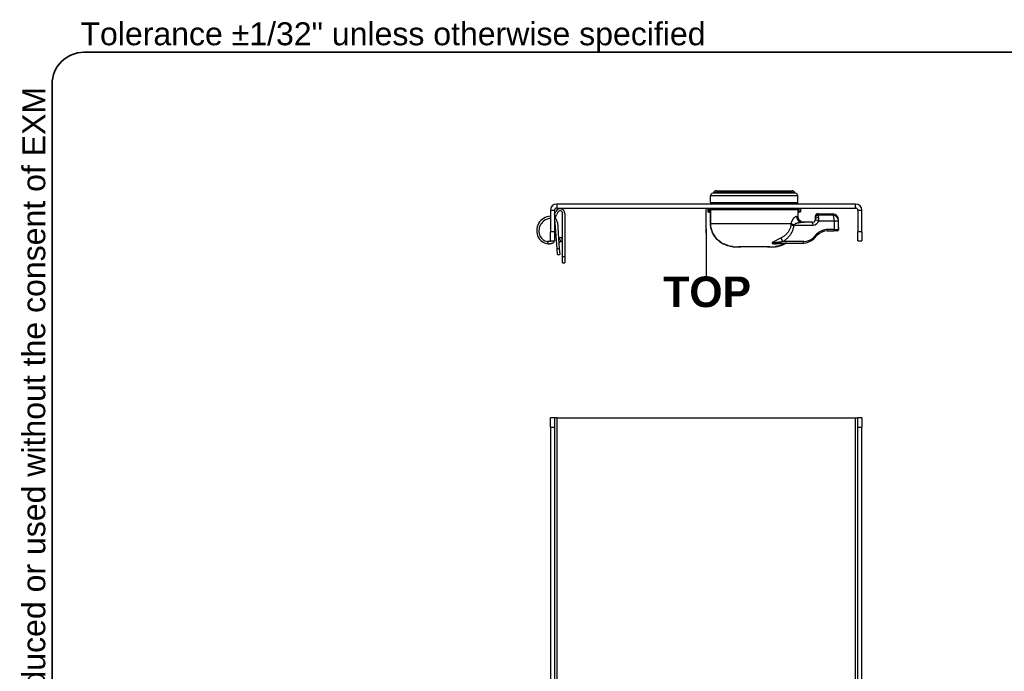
# Model space of a CAD drawing. Header units: inches. Extents: x 0.1 to 81.1, y -11 to 52.7.
# Tile 13 of 31: x 1.3 to 20.1, y 40.2 to 52.7. Entities that reach past the tile are written whole.
import ezdxf

# ---------------------------------------------------------------- set-up
doc = ezdxf.new("R2010")
doc.units = ezdxf.units.IN
doc.header["$LTSCALE"] = 4.869794
doc.header["$MEASUREMENT"] = 0
doc.layers.get('0').update_dxf_attribs({"lineweight": 25})
for name, color, linetype, lineweight in [('Sketch Geometry(ANSI)', 7, 'Continuous', 25), ('Symbols(ANSI)', 7, 'Continuous', 25), ('Visible Edges(ANSI)', 7, 'Continuous', 25), ('Visible Tangent Edges(ANSI)', 7, 'Continuous', 25)]:
    doc.layers.add(name, color=color, linetype=linetype, lineweight=lineweight)
doc.styles.add('Current-ANSI', font='arial.ttf')
doc.styles.add('Dimension-ANSI', font='arialbd.ttf')

# ---------------------------------------------------------------- blocks, each defined once
blk = doc.blocks.new('Datum Identifier21')
at = {"layer": 'Symbols(ANSI)', "color": 7, "linetype": 'Continuous', "lineweight": 25}
for p, q in [((2.9663, 9.9813), (2.9663, 10.0797)), ((2.9663, 9.9813), (2.9663, 9.9975)), ((2.9663, 9.9975), (2.9663, 9.8134))]:
    blk.add_line(p, q, dxfattribs=at)
at = {"layer": 'Symbols(ANSI)', "color": 7, "insert": (2.7978, 9.6894), "char_height": 0.12, "attachment_point": 7, "style": 'Dimension-ANSI'}
blk.add_mtext('TOP', dxfattribs=at)
blk = doc.blocks.new('Borders 8_EXM - B (Inch)')
at = {"layer": 'Sketch Geometry(ANSI)', "linetype": 'Continuous', "lineweight": 35}
for p, q in [((16.3979, 10.6915), (0.5229, 10.6915)), ((0.3979, 10.5665), (0.3979, 0.2545))]:
    blk.add_line(p, q, dxfattribs=at)
blk.add_arc((0.5229, 10.5665), 0.125, 90, 180, dxfattribs=at)
at = {"layer": 'Symbols(ANSI)', "color": 7, "insert": (0.5091, 10.6919), "char_height": 0.09, "attachment_point": 7, "style": 'Current-ANSI'}
blk.add_mtext('Tolerance ±1/32" unless otherwise specified', dxfattribs=at)
at = {"layer": 'Symbols(ANSI)', "color": 7, "insert": (0.3979, 5.4193), "char_height": 0.09, "attachment_point": 7, "rotation": 90, "style": 'Current-ANSI'}
blk.add_mtext('This drawing is confidential and must not be reproduced or used without the consent of EXM', dxfattribs=at)
at = {"layer": 'Symbols(ANSI)', "color": 7, "style": 'Current-ANSI'}
blk.add_attdef('FILENAME_AND_PATH_001', (6.1601, 10.7181), '', height=0.09, dxfattribs=at)

msp = doc.modelspace()

# ---------------------------------------------------------------- linework, layer by layer
at = {"layer": 'Visible Edges(ANSI)'}
for p, q in [((14.6393, 49.4195), (16.0868, 49.4195)), ((17.303, 49.1638), (11.5876, 49.1638)), ((14.5292, 49.1916), (14.5292, 49.3194)), ((16.1968, 49.1916), (16.1968, 49.3194)), ((11.4661, 49.0423), (11.4661, 48.6343)), ((11.5438, 49.0423), (11.5438, 48.6343)), ((11.5472, 48.9722), (11.5712, 49.0236)), ((11.609, 49.006), (11.585, 48.9545)), ((11.5876, 49.0861), (17.303, 49.0861)), ((11.6991, 48.1522), (11.6991, 48.9861)), ((11.7408, 48.9861), (11.7408, 48.1522)), ((14.4736, 49.0861), (14.4736, 49.0225)), ((14.5155, 49.0072), (14.4868, 49.0087)), ((14.5155, 49.0072), (14.5284, 49.0065)), ((14.5284, 49.0539), (14.5284, 48.7898)), ((14.5423, 49.0678), (16.1885, 49.0678)), ((15.905, 49.0804), (14.821, 49.0804)), ((15.2518, 49.0678), (15.2518, 49.0804)), ((15.4742, 49.0804), (15.4742, 49.0678)), ((16.2032, 48.9266), (16.2032, 49.0539)), ((16.2032, 49.0068), (16.2105, 49.0072)), ((16.2392, 49.0087), (16.2105, 49.0072)), ((16.2524, 49.0225), (16.2524, 49.0861)), ((16.5873, 48.9807), (16.8667, 48.9737)), ((17.3468, 49.0423), (17.3468, 48.6343)), ((17.4244, 48.6343), (17.4244, 49.0423)), ((11.5942, 48.3076), (11.5594, 48.805)), ((11.6009, 48.8097), (11.6358, 48.3105)), ((16.4748, 48.8154), (16.2769, 48.8154)), ((16.5304, 48.9252), (16.5304, 48.8951)), ((16.5304, 48.8951), (16.5304, 48.871)), ((16.9751, 48.842), (16.9751, 48.8626)), ((16.9751, 48.7131), (16.9751, 48.842)), ((11.4661, 48.4578), (11.4661, 48.6343)), ((11.5438, 48.6343), (11.5438, 48.4578)), ((16.7642, 48.6486), (16.8855, 48.6486)), ((16.947, 48.6486), (16.8855, 48.6486)), ((17.3468, 48.4578), (17.3468, 48.6343)), ((17.4244, 48.6343), (17.4244, 48.4578)), ((11.4661, 48.4578), (11.5438, 48.4578)), ((11.5351, 48.4302), (11.5222, 48.4578)), ((11.5351, 48.4302), (11.5261, 48.426)), ((11.6235, 48.4856), (11.6346, 48.501)), ((11.6296, 48.5069), (11.6616, 48.5337)), ((11.6887, 48.4365), (11.6296, 48.5069)), ((11.6623, 48.468), (11.6375, 48.434)), ((11.6536, 48.5271), (11.6578, 48.5329)), ((11.6578, 48.5329), (11.6593, 48.5318)), ((11.6616, 48.5337), (11.6991, 48.489)), ((11.6691, 48.5247), (11.6916, 48.5084)), ((11.6916, 48.5084), (11.6875, 48.5028)), ((15.8187, 48.4188), (16.3041, 48.4188)), ((16.5006, 48.5002), (16.5676, 48.5672)), ((17.3468, 48.4578), (17.4244, 48.4578)), ((11.6019, 48.1967), (11.5942, 48.3076)), ((11.6358, 48.3105), (11.6435, 48.1996)), ((14.9585, 48.3476), (14.9585, 48.3476)), ((14.9633, 48.3451), (15.0629, 48.3451)), ((15.0629, 48.3451), (15.0906, 48.3451)), ((15.0905, 48.3452), (15.0905, 48.3452)), ((15.0906, 48.3451), (15.1069, 48.3451)), ((15.0989, 48.3451), (15.0989, 48.3451)), ((15.6192, 48.3451), (15.1069, 48.3451)), ((15.6192, 48.3451), (15.6354, 48.3451)), ((15.6272, 48.3451), (15.6272, 48.3451)), ((15.6354, 48.3451), (15.6632, 48.3451)), ((15.6356, 48.3452), (15.6356, 48.3452)), ((15.6632, 48.3451), (15.7619, 48.3451)), ((11.6019, 48.1967), (11.6435, 48.1996)), ((11.6991, 48.0411), (11.6991, 48.1522)), ((11.6991, 48.0411), (11.7408, 48.0411)), ((11.7408, 48.1522), (11.7408, 48.0411)), ((11.4661, 44.8983), (11.4661, 45.0748)), ((11.5438, 45.0748), (11.4661, 45.0748)), ((11.5876, 45.0748), (11.5438, 45.0748)), ((11.5438, 45.0748), (11.5438, 44.8983)), ((11.5876, 45.0748), (17.303, 45.0748)), ((17.303, 45.0748), (17.3468, 45.0748)), ((17.3468, 44.8983), (17.3468, 45.0748)), ((17.4244, 45.0748), (17.3468, 45.0748)), ((17.4244, 45.0748), (17.4244, 44.8983)), ((11.4661, 44.8983), (11.4661, 39.7619)), ((11.5438, 44.8983), (11.5438, 11.3653)), ((17.3468, 11.3653), (17.3468, 44.8983)), ((17.4244, 11.3653), (17.4244, 44.8983))]:
    msp.add_line(p, q, dxfattribs=at)
at = {"layer": 'Visible Edges(ANSI)', "flags": 128}
for points in [[(14.5423, 49.0678), (14.5374, 49.0669), (14.5329, 49.0641), (14.5296, 49.0596), (14.5284, 49.0539)], [(14.6184, 49.0861), (14.6227, 49.0787), (14.6292, 49.0728), (14.6373, 49.069), (14.6463, 49.0678)], [(16.0798, 49.0678), (16.0887, 49.069), (16.0968, 49.0728), (16.1033, 49.0787), (16.1076, 49.0861)], [(16.2032, 49.0539), (16.2031, 49.0548), (16.203, 49.0557), (16.2029, 49.0566), (16.2026, 49.0576), (16.2023, 49.0585), (16.202, 49.0593), (16.2016, 49.0601), (16.2011, 49.0609), (16.2006, 49.0617), (16.2, 49.0625), (16.1994, 49.0632), (16.1987, 49.0638), (16.198, 49.0644), (16.1973, 49.065), (16.1965, 49.0655), (16.1956, 49.066), (16.1948, 49.0664), (16.194, 49.0667), (16.1931, 49.067), (16.1922, 49.0673), (16.1912, 49.0675), (16.1903, 49.0676), (16.1894, 49.0677), (16.1885, 49.0678)], [(14.5284, 48.7898), (14.5303, 48.7501), (14.5359, 48.7106), (14.5453, 48.6719), (14.5583, 48.6343), (14.5748, 48.598), (14.5947, 48.5633), (14.6178, 48.5305), (14.6436, 48.5001), (14.672, 48.4723), (14.7028, 48.447), (14.7358, 48.4244), (14.7703, 48.4048), (14.8063, 48.3881), (14.8435, 48.3743), (14.8816, 48.3633), (14.9202, 48.355)], [(16.2637, 48.8293), (16.2592, 48.8318), (16.2548, 48.8345), (16.2506, 48.8373), (16.2465, 48.8404), (16.2425, 48.8435), (16.2389, 48.8468), (16.2354, 48.8501), (16.2321, 48.8536), (16.2288, 48.8574), (16.2256, 48.8614), (16.2226, 48.8655), (16.2198, 48.8698), (16.2171, 48.8742), (16.2147, 48.8786), (16.2126, 48.883), (16.2107, 48.8873), (16.2091, 48.892), (16.2076, 48.8968), (16.2063, 48.9017), (16.2052, 48.9067), (16.2043, 48.9118), (16.2037, 48.9168), (16.2033, 48.9218), (16.2032, 48.9266)], [(16.2637, 48.8293), (16.2658, 48.8282), (16.268, 48.8271), (16.2703, 48.8261), (16.2725, 48.8252), (16.2748, 48.8243), (16.277, 48.8234), (16.2793, 48.8226), (16.2816, 48.8219), (16.284, 48.8211), (16.2864, 48.8204), (16.2889, 48.8198), (16.2914, 48.8192), (16.2939, 48.8186), (16.2965, 48.8181), (16.2992, 48.8176), (16.3018, 48.8171), (16.3045, 48.8167), (16.3072, 48.8164), (16.31, 48.8161), (16.3128, 48.8158), (16.3156, 48.8156), (16.3185, 48.8155), (16.3213, 48.8154), (16.3242, 48.8154)], [(16.5304, 48.871), (16.5304, 48.8704), (16.5303, 48.8698), (16.5303, 48.8692), (16.5303, 48.8687), (16.5303, 48.8681), (16.5302, 48.8674), (16.5302, 48.8668), (16.5302, 48.8662), (16.5301, 48.8656), (16.53, 48.865), (16.53, 48.8643), (16.5299, 48.8637), (16.5298, 48.8631), (16.5297, 48.8624), (16.5296, 48.8618), (16.5295, 48.8611), (16.5294, 48.8605), (16.5292, 48.8598), (16.5291, 48.8592), (16.5289, 48.8585), (16.5288, 48.8578), (16.5286, 48.8572), (16.5284, 48.8565), (16.5283, 48.8559)], [(16.9748, 48.6764), (16.9749, 48.6948), (16.9751, 48.7131)], [(11.4941, 48.4578), (11.4915, 48.4569), (11.4887, 48.4559), (11.4857, 48.455), (11.4826, 48.454), (11.4794, 48.4531), (11.476, 48.4522), (11.4725, 48.4514), (11.4689, 48.4506), (11.4652, 48.4499), (11.4615, 48.4493), (11.4577, 48.4487), (11.4539, 48.4482), (11.4501, 48.4477), (11.4462, 48.4474), (11.4422, 48.4471), (11.4381, 48.447), (11.434, 48.4469), (11.4297, 48.4469), (11.4254, 48.447), (11.4211, 48.4472), (11.4167, 48.4475), (11.4123, 48.4479), (11.408, 48.4485), (11.4036, 48.4491)], [(11.424, 48.4053), (11.4293, 48.4052), (11.4347, 48.4052), (11.4401, 48.4053), (11.4455, 48.4056), (11.4509, 48.406), (11.4562, 48.4065), (11.4615, 48.4071), (11.4667, 48.4079), (11.4718, 48.4087), (11.4768, 48.4097), (11.4815, 48.4107), (11.4862, 48.4118), (11.4906, 48.413), (11.4948, 48.4142), (11.4989, 48.4154), (11.5027, 48.4166), (11.5063, 48.4179), (11.5096, 48.4191), (11.5129, 48.4203), (11.5159, 48.4215), (11.5188, 48.4227), (11.5215, 48.4239), (11.5239, 48.425), (11.5261, 48.426)], [(15.806, 48.3552), (15.8514, 48.3652), (15.896, 48.3791), (15.9393, 48.3969), (15.9602, 48.4074), (15.9805, 48.4188)], [(15.9635, 48.4148), (15.9723, 48.4178), (15.9816, 48.4188)], [(14.9585, 48.3476), (14.9572, 48.3479), (14.9543, 48.3485), (14.9503, 48.3493), (14.9453, 48.3503), (14.9397, 48.3514), (14.9335, 48.3526), (14.9269, 48.3538), (14.9202, 48.355)], [(15.0644, 48.3453), (15.0669, 48.3454), (15.0729, 48.3454), (15.081, 48.3454), (15.0905, 48.3452)], [(15.0989, 48.3451), (15.0985, 48.3452), (15.0982, 48.3452), (15.0978, 48.3452), (15.0975, 48.3452), (15.0971, 48.3452), (15.0968, 48.3452), (15.0964, 48.3452), (15.0961, 48.3452), (15.0957, 48.3452), (15.0954, 48.3452), (15.095, 48.3452), (15.0947, 48.3452), (15.0943, 48.3452), (15.094, 48.3452), (15.0936, 48.3452), (15.0933, 48.3452), (15.0929, 48.3452), (15.0926, 48.3452), (15.0922, 48.3452), (15.0919, 48.3452), (15.0915, 48.3452), (15.0912, 48.3452), (15.0908, 48.3452), (15.0905, 48.3452)], [(15.6356, 48.3452), (15.6352, 48.3452), (15.6349, 48.3452), (15.6345, 48.3452), (15.6342, 48.3452), (15.6338, 48.3452), (15.6335, 48.3452), (15.6331, 48.3452), (15.6328, 48.3452), (15.6324, 48.3452), (15.6321, 48.3452), (15.6317, 48.3452), (15.6314, 48.3452), (15.631, 48.3452), (15.6307, 48.3452), (15.6303, 48.3452), (15.63, 48.3452), (15.6296, 48.3452), (15.6293, 48.3452), (15.6289, 48.3452), (15.6286, 48.3452), (15.6282, 48.3452), (15.6279, 48.3452), (15.6275, 48.3452), (15.6272, 48.3451)], [(15.6356, 48.3452), (15.645, 48.3454), (15.6532, 48.3454), (15.6591, 48.3454), (15.6617, 48.3453)], [(15.806, 48.3552), (15.7991, 48.3539), (15.7925, 48.3527), (15.7861, 48.3515), (15.7804, 48.3503), (15.7753, 48.3494), (15.7712, 48.3485), (15.7682, 48.3479), (15.767, 48.3476)], [(15.7709, 48.3484), (15.7774, 48.3498), (15.7859, 48.3514), (15.7956, 48.3533), (15.806, 48.3552)]]:
    msp.add_lwpolyline(points, dxfattribs=at)
at = {"layer": 'Visible Edges(ANSI)'}
for centre, radius, start, end in [((14.5848, 49.3194), 0.0556, 104.29354, 180), ((14.5642, 49.4002), 0.0278, 284.29354, 334.1695), ((14.6393, 49.3639), 0.0556, 90, 154.1695), ((16.0868, 49.3639), 0.0556, 25.8305, 90), ((16.1618, 49.4002), 0.0278, 205.8305, 255.70646), ((16.1412, 49.3194), 0.0556, 0, 75.70646), ((11.5876, 49.0423), 0.1214, 90, 180), ((14.557, 49.1916), 0.0278, 180, 270), ((16.169, 49.1916), 0.0278, 270, 0), ((17.303, 49.0423), 0.1214, 0, 90), ((11.5876, 49.0423), 0.0438, 90, 180), ((11.4818, 49.0027), 0.0722, 329.15566, 335), ((11.6518, 48.9861), 0.0889, 0, 155), ((11.6518, 48.9861), 0.0472, 0, 155), ((14.4875, 49.0225), 0.0139, 180, 267), ((14.821, 49.0943), 0.0139, 216.01521, 270), ((15.1268, 49.0665), 0.0139, 5.23265, 90), ((15.5993, 49.0665), 0.0139, 90, 174.76735), ((15.905, 49.0943), 0.0139, 270, 323.98479), ((16.2385, 49.0225), 0.0139, 273, 0), ((16.5859, 48.9252), 0.0556, 88.5679, 180), ((16.8639, 48.8626), 0.1112, 0, 88.5679), ((17.303, 49.0423), 0.0438, 0, 90), ((11.4818, 48.6525), 0.2779, 93.23038, 206.75501), ((11.4818, 48.6525), 0.2362, 93.80122, 206.75501), ((11.47, 48.7987), 0.0896, 92.49676, 94.59877), ((11.4818, 49.0027), 0.1139, 302.9766, 335), ((11.47, 48.7987), 0.0896, 4, 34.57379), ((11.4717, 48.8006), 0.1295, 4, 55.73483), ((16.4748, 48.871), 0.0556, 270, 344.25476), ((16.7642, 48.3707), 0.2779, 90, 135), ((16.947, 48.6764), 0.0278, 270, 0), ((11.4322, 48.6275), 0.2223, 206.75501, 267.90981), ((11.4322, 48.6275), 0.1807, 206.75501, 260.91078), ((11.6735, 48.4079), 0.0445, 144, 184), ((11.6546, 48.4079), 0.0445, 0, 40), ((16.3041, 48.6967), 0.2779, 270, 315), ((14.9633, 48.3582), 0.0131, 228.06511, 270), ((15.0629, 48.359), 0.0139, 270, 279.28386), ((15.6632, 48.359), 0.0139, 260.7158, 270), ((15.7619, 48.359), 0.0139, 270, 310.49792)]:
    msp.add_arc(centre, radius, start, end, dxfattribs=at)
msp.add_ellipse((15.6272, 48.348), major_axis=(-0.0571, -0.0004), ratio=0.0494495, start_param=1.4297898, end_param=1.5705323, dxfattribs=at)
at = {"layer": 'Visible Tangent Edges(ANSI)'}
for p, q in [((16.155, 49.3733), (14.5711, 49.3733)), ((14.5892, 49.3881), (16.1368, 49.3881)), ((11.5876, 49.1638), (11.5876, 49.0861)), ((16.1968, 49.3194), (14.5292, 49.3194)), ((14.5292, 49.1916), (16.1968, 49.1916)), ((17.303, 49.0861), (17.303, 49.1638)), ((11.5438, 49.0423), (11.4661, 49.0423)), ((14.4736, 49.0225), (14.5028, 49.021)), ((14.5028, 49.0861), (14.5028, 49.021)), ((14.5028, 49.021), (14.5162, 49.021)), ((14.5155, 49.0072), (14.5162, 49.021)), ((14.5162, 49.021), (14.5162, 49.0861)), ((14.5284, 49.0204), (14.5162, 49.021)), ((14.5284, 49.0539), (14.5292, 49.0539)), ((14.5292, 48.7898), (14.5292, 49.0539)), ((16.2032, 49.0539), (14.5292, 49.0539)), ((15.1546, 49.0678), (15.1546, 49.0804)), ((15.238, 49.0804), (15.238, 49.0678)), ((15.2657, 49.0678), (15.2657, 49.0804)), ((15.4603, 49.0804), (15.4603, 49.0678)), ((15.4881, 49.0678), (15.4881, 49.0804)), ((15.5715, 49.0804), (15.5715, 49.0678)), ((16.2098, 49.021), (16.2032, 49.0207)), ((16.2098, 49.0861), (16.2098, 49.021)), ((16.2098, 49.021), (16.2105, 49.0072)), ((16.2098, 49.021), (16.2233, 49.021)), ((16.2233, 49.021), (16.2233, 49.0861)), ((16.2233, 49.021), (16.2524, 49.0225)), ((16.5889, 48.9493), (16.5873, 48.9807)), ((16.8667, 48.9737), (16.8697, 48.9505)), ((17.4244, 49.0423), (17.3468, 49.0423)), ((14.5284, 48.7898), (14.5292, 48.7898)), ((14.5292, 48.7898), (16.0683, 48.7898)), ((16.1753, 48.9266), (16.2032, 48.9266)), ((16.8927, 48.842), (16.9751, 48.842)), ((16.8927, 48.842), (16.8927, 48.6764)), ((11.5438, 48.6343), (11.4661, 48.6343)), ((16.1237, 48.7598), (16.4892, 48.7598)), ((16.5552, 48.5869), (16.4881, 48.5198)), ((16.8927, 48.6764), (16.7714, 48.6764)), ((16.8927, 48.6764), (16.9747, 48.6764)), ((16.9748, 48.6764), (16.9747, 48.6764)), ((17.4244, 48.6343), (17.3468, 48.6343)), ((11.4036, 48.4491), (11.424, 48.4053)), ((15.9456, 48.404), (15.7838, 48.404)), ((16.3112, 48.4466), (15.9055, 48.4466)), ((11.6358, 48.3105), (11.5942, 48.3076)), ((14.9202, 48.355), (14.9202, 48.3551)), ((15.0906, 48.3451), (15.0906, 48.3452)), ((15.6354, 48.3451), (15.6354, 48.3452)), ((15.806, 48.3553), (15.806, 48.3552)), ((11.7408, 48.1522), (11.6991, 48.1522)), ((11.5876, 45.0748), (11.5876, 39.769)), ((17.303, 11.1888), (17.303, 45.0748)), ((11.4661, 44.8983), (11.5438, 44.8983)), ((17.3468, 44.8983), (17.4244, 44.8983))]:
    msp.add_line(p, q, dxfattribs=at)
at = {"layer": 'Visible Tangent Edges(ANSI)', "flags": 128}
for points in [[(14.5292, 49.0539), (14.5292, 49.0548), (14.5293, 49.0557), (14.5295, 49.0567), (14.5297, 49.0576), (14.5299, 49.0585), (14.5303, 49.0593), (14.5306, 49.0602), (14.5311, 49.061), (14.5315, 49.0618), (14.532, 49.0625), (14.5326, 49.0632), (14.5332, 49.0638), (14.5338, 49.0645), (14.5345, 49.065), (14.5352, 49.0655), (14.5359, 49.066), (14.5367, 49.0664), (14.5375, 49.0668), (14.5382, 49.0671), (14.539, 49.0673), (14.5399, 49.0675), (14.5407, 49.0676), (14.5415, 49.0677), (14.5423, 49.0678)], [(14.6039, 49.0861), (14.6041, 49.0853), (14.6043, 49.0844), (14.6046, 49.0836), (14.6049, 49.0828), (14.6051, 49.0819), (14.6055, 49.0811), (14.6058, 49.0803), (14.6061, 49.0795), (14.6065, 49.0787), (14.6069, 49.0779), (14.6072, 49.0771), (14.6077, 49.0763), (14.6081, 49.0755), (14.6085, 49.0748), (14.609, 49.074), (14.6095, 49.0733), (14.61, 49.0725), (14.6105, 49.0718), (14.611, 49.0711), (14.6115, 49.0704), (14.6121, 49.0697), (14.6126, 49.0691), (14.6132, 49.0684), (14.6138, 49.0678)], [(16.1122, 49.0678), (16.1128, 49.0684), (16.1134, 49.0691), (16.114, 49.0697), (16.1145, 49.0704), (16.1151, 49.0711), (16.1156, 49.0718), (16.1161, 49.0725), (16.1166, 49.0733), (16.1171, 49.074), (16.1175, 49.0748), (16.118, 49.0755), (16.1184, 49.0763), (16.1188, 49.0771), (16.1192, 49.0779), (16.1196, 49.0787), (16.1199, 49.0795), (16.1203, 49.0803), (16.1206, 49.0811), (16.1209, 49.0819), (16.1212, 49.0828), (16.1215, 49.0836), (16.1217, 49.0844), (16.1219, 49.0853), (16.1222, 49.0861)], [(14.9202, 48.3551), (14.8944, 48.3603), (14.8688, 48.3668), (14.8435, 48.3745), (14.8187, 48.3834), (14.7943, 48.3936), (14.7705, 48.4051), (14.7473, 48.4179), (14.7248, 48.432), (14.7032, 48.4474), (14.6824, 48.464), (14.6627, 48.4818), (14.644, 48.5007), (14.6265, 48.5207), (14.6103, 48.5417), (14.5953, 48.5637), (14.5817, 48.5866), (14.5696, 48.6103), (14.5591, 48.6347), (14.5501, 48.6596), (14.5426, 48.6851), (14.5368, 48.7109), (14.5326, 48.737), (14.53, 48.7634), (14.5292, 48.7898)], [(16.0683, 48.7898), (16.0681, 48.7888), (16.0679, 48.7879), (16.0678, 48.7869), (16.0676, 48.7859), (16.0674, 48.7849), (16.0672, 48.7839), (16.067, 48.7829), (16.0669, 48.7819), (16.0667, 48.7809), (16.0665, 48.7799), (16.0664, 48.7789), (16.0662, 48.7779), (16.0661, 48.7769), (16.066, 48.7759), (16.0658, 48.7749), (16.0657, 48.7739), (16.0656, 48.7729), (16.0654, 48.7719), (16.0653, 48.7709), (16.0652, 48.7699), (16.0651, 48.7688), (16.065, 48.7678), (16.0649, 48.7668), (16.0648, 48.7658)], [(16.1753, 48.9266), (16.1709, 48.9263), (16.1664, 48.9255), (16.1618, 48.9243), (16.1571, 48.9226), (16.1523, 48.9203), (16.1474, 48.9176), (16.1425, 48.9145), (16.1375, 48.9109), (16.1325, 48.9069), (16.1275, 48.9024), (16.1224, 48.8975), (16.1174, 48.8921), (16.1124, 48.8863), (16.1074, 48.8801), (16.1025, 48.8733), (16.0977, 48.8661), (16.0931, 48.8584), (16.0886, 48.8502), (16.0843, 48.8414), (16.0803, 48.8322), (16.0766, 48.8224), (16.0733, 48.812), (16.0705, 48.8011), (16.0683, 48.7898)], [(16.1237, 48.7598), (16.1238, 48.7602), (16.1239, 48.7606), (16.124, 48.7611), (16.1242, 48.7615), (16.1243, 48.7619), (16.1245, 48.7623), (16.1246, 48.7628), (16.1248, 48.7632), (16.1249, 48.7636), (16.1251, 48.764), (16.1253, 48.7644), (16.1255, 48.7649), (16.1257, 48.7653), (16.1259, 48.7657), (16.1261, 48.7661), (16.1263, 48.7665), (16.1265, 48.7669), (16.1267, 48.7673), (16.127, 48.7678), (16.1272, 48.7682), (16.1274, 48.7686), (16.1277, 48.769), (16.1279, 48.7694), (16.1282, 48.7698)], [(16.1282, 48.7698), (16.1311, 48.7736), (16.1348, 48.7772), (16.1391, 48.7807), (16.144, 48.7839), (16.1493, 48.787), (16.1551, 48.7899), (16.1611, 48.7927), (16.1674, 48.7952), (16.1739, 48.7976), (16.1805, 48.7999), (16.1873, 48.802), (16.1942, 48.8039), (16.2011, 48.8057), (16.2081, 48.8073), (16.2151, 48.8088), (16.2222, 48.8102), (16.2292, 48.8114), (16.2362, 48.8124), (16.2431, 48.8133), (16.25, 48.8141), (16.2569, 48.8146), (16.2637, 48.815), (16.2703, 48.8153), (16.2769, 48.8154)], [(16.8697, 48.9505), (16.858, 48.9504), (16.8463, 48.9503), (16.8346, 48.9503), (16.8229, 48.9502), (16.8112, 48.9502), (16.7995, 48.9501), (16.7878, 48.9501), (16.7761, 48.95), (16.7644, 48.95), (16.7527, 48.9499), (16.741, 48.9499), (16.7293, 48.9498), (16.7176, 48.9498), (16.7059, 48.9497), (16.6942, 48.9497), (16.6825, 48.9497), (16.6708, 48.9496), (16.6591, 48.9496), (16.6474, 48.9495), (16.6357, 48.9495), (16.624, 48.9495), (16.6123, 48.9494), (16.6006, 48.9494), (16.5889, 48.9493)], [(16.5979, 48.9011), (16.5977, 48.9041), (16.5974, 48.9071), (16.5971, 48.91), (16.5968, 48.9128), (16.5965, 48.9155), (16.5962, 48.9182), (16.5958, 48.9207), (16.5955, 48.9232), (16.5951, 48.9256), (16.5948, 48.9279), (16.5944, 48.9301), (16.594, 48.9322), (16.5936, 48.9342), (16.5932, 48.9361), (16.5928, 48.9379), (16.5924, 48.9396), (16.592, 48.9412), (16.5916, 48.9427), (16.5911, 48.944), (16.5907, 48.9453), (16.5903, 48.9465), (16.5898, 48.9476), (16.5894, 48.9485), (16.5889, 48.9493)], [(16.5962, 48.8408), (16.5965, 48.8434), (16.5968, 48.846), (16.5971, 48.8486), (16.5974, 48.8513), (16.5977, 48.8539), (16.5979, 48.8565), (16.5981, 48.8591), (16.5983, 48.8617), (16.5984, 48.8643), (16.5986, 48.8669), (16.5987, 48.8695), (16.5987, 48.872), (16.5988, 48.8746), (16.5988, 48.8771), (16.5988, 48.8796), (16.5988, 48.8821), (16.5988, 48.8846), (16.5987, 48.887), (16.5987, 48.8894), (16.5985, 48.8918), (16.5984, 48.8942), (16.5983, 48.8965), (16.5981, 48.8989), (16.5979, 48.9011)], [(16.5962, 48.8408), (16.6085, 48.8408), (16.6209, 48.8409), (16.6332, 48.8409), (16.6456, 48.841), (16.6579, 48.841), (16.6703, 48.8411), (16.6826, 48.8411), (16.695, 48.8412), (16.7073, 48.8412), (16.7197, 48.8412), (16.7321, 48.8413), (16.7444, 48.8413), (16.7568, 48.8414), (16.7691, 48.8414), (16.7815, 48.8415), (16.7938, 48.8415), (16.8062, 48.8416), (16.8185, 48.8416), (16.8309, 48.8417), (16.8432, 48.8417), (16.8556, 48.8418), (16.8679, 48.8419), (16.8803, 48.8419), (16.8927, 48.842)], [(16.0648, 48.7658), (16.0632, 48.7525), (16.061, 48.7394), (16.0581, 48.7263), (16.0546, 48.7133), (16.0504, 48.7006), (16.0456, 48.688), (16.0403, 48.6757), (16.0343, 48.6636), (16.0278, 48.6518), (16.0207, 48.6403), (16.0131, 48.6291), (16.0051, 48.6183), (15.9965, 48.6077), (15.9876, 48.5976), (15.9781, 48.5877), (15.9683, 48.5782), (15.9581, 48.5691), (15.9475, 48.5603), (15.9366, 48.5518), (15.9253, 48.5438), (15.9137, 48.5361), (15.9019, 48.5287), (15.8899, 48.5218), (15.8776, 48.5152)], [(15.9055, 48.4466), (15.9196, 48.4548), (15.9334, 48.4635), (15.9471, 48.4726), (15.9604, 48.4823), (15.9734, 48.4923), (15.9861, 48.5029), (15.9985, 48.5139), (16.0104, 48.5253), (16.0218, 48.5372), (16.0328, 48.5495), (16.0433, 48.5622), (16.0533, 48.5754), (16.0628, 48.5889), (16.0717, 48.6029), (16.08, 48.6173), (16.0877, 48.632), (16.0947, 48.6471), (16.101, 48.6625), (16.1067, 48.6783), (16.1116, 48.6942), (16.1158, 48.7104), (16.1192, 48.7267), (16.1218, 48.7432), (16.1237, 48.7598)], [(16.9751, 48.7131), (16.9751, 48.7116), (16.975, 48.7101), (16.975, 48.7087), (16.975, 48.7072), (16.975, 48.7057), (16.975, 48.7042), (16.975, 48.7027), (16.975, 48.7012), (16.9749, 48.6996), (16.9749, 48.6981), (16.9749, 48.6966), (16.9749, 48.695), (16.9749, 48.6935), (16.9748, 48.692), (16.9748, 48.6904), (16.9748, 48.6889), (16.9748, 48.6873), (16.9748, 48.6858), (16.9748, 48.6842), (16.9747, 48.6826), (16.9747, 48.6811), (16.9747, 48.6795), (16.9747, 48.678), (16.9747, 48.6764)], [(15.8776, 48.5152), (15.8659, 48.5092), (15.854, 48.5031), (15.8419, 48.497), (15.8298, 48.491), (15.8176, 48.485), (15.8053, 48.4791), (15.793, 48.4732), (15.7807, 48.4674), (15.7684, 48.4615), (15.7561, 48.4556), (15.7439, 48.4497), (15.7311, 48.4432), (15.7191, 48.4362), (15.7095, 48.4293), (15.7039, 48.4228), (15.7041, 48.4171), (15.71, 48.4126), (15.7183, 48.4096), (15.7283, 48.4075), (15.7391, 48.4062), (15.7502, 48.4052), (15.7613, 48.4046), (15.7725, 48.4042), (15.7838, 48.404)], [(15.8187, 48.4188), (15.8051, 48.4188), (15.7917, 48.4189), (15.7783, 48.4191), (15.765, 48.4193), (15.7518, 48.4196), (15.7396, 48.4202), (15.7289, 48.4209), (15.7207, 48.422), (15.7188, 48.4235), (15.7233, 48.4251), (15.7326, 48.4268), (15.7447, 48.4286), (15.758, 48.4302), (15.7709, 48.4317), (15.784, 48.4331), (15.7973, 48.4346), (15.8107, 48.4361), (15.8242, 48.4375), (15.8378, 48.439), (15.8514, 48.4405), (15.865, 48.442), (15.8785, 48.4435), (15.8921, 48.445), (15.9055, 48.4466)], [(15.9796, 48.4187), (15.9729, 48.4148), (15.9662, 48.4111), (15.9594, 48.4074), (15.9525, 48.4038), (15.9456, 48.4004), (15.9386, 48.397), (15.9315, 48.3938), (15.9244, 48.3906), (15.9173, 48.3876), (15.9101, 48.3847), (15.9028, 48.3819), (15.8955, 48.3792), (15.8882, 48.3766), (15.8809, 48.3741), (15.8735, 48.3717), (15.8661, 48.3695), (15.8586, 48.3673), (15.8511, 48.3653), (15.8436, 48.3634), (15.8361, 48.3615), (15.8286, 48.3598), (15.8211, 48.3582), (15.8135, 48.3567), (15.806, 48.3553)], [(15.9816, 48.4188), (15.9799, 48.4187), (15.9782, 48.4187), (15.9766, 48.4185), (15.9749, 48.4183), (15.9733, 48.4181), (15.9717, 48.4178), (15.9701, 48.4175), (15.9685, 48.4171), (15.9669, 48.4166), (15.9654, 48.4161), (15.9639, 48.4156), (15.9623, 48.415), (15.9608, 48.4143), (15.9594, 48.4136), (15.9579, 48.4129), (15.9565, 48.4121), (15.955, 48.4112), (15.9536, 48.4104), (15.9522, 48.4094), (15.9509, 48.4084), (15.9495, 48.4074), (15.9482, 48.4063), (15.9469, 48.4052), (15.9456, 48.404)], [(15.978, 48.4186), (15.9767, 48.418), (15.9754, 48.4173), (15.974, 48.4167), (15.9727, 48.416), (15.9714, 48.4154), (15.97, 48.4148), (15.9687, 48.4141), (15.9673, 48.4135), (15.966, 48.4129), (15.9646, 48.4123), (15.9633, 48.4117), (15.9619, 48.4111), (15.9606, 48.4105), (15.9592, 48.4099), (15.9579, 48.4093), (15.9565, 48.4087), (15.9552, 48.4081), (15.9538, 48.4075), (15.9524, 48.4069), (15.9511, 48.4063), (15.9497, 48.4057), (15.9483, 48.4052), (15.947, 48.4046), (15.9456, 48.404)], [(15.9456, 48.404), (15.9463, 48.4046), (15.947, 48.4051), (15.9477, 48.4056), (15.9485, 48.4061), (15.9492, 48.4066), (15.9499, 48.4071), (15.9507, 48.4076), (15.9514, 48.4081), (15.9521, 48.4085), (15.9529, 48.409), (15.9536, 48.4095), (15.9544, 48.4099), (15.9551, 48.4104), (15.9559, 48.4108), (15.9566, 48.4112), (15.9574, 48.4117), (15.9581, 48.4121), (15.9589, 48.4125), (15.9597, 48.4129), (15.9604, 48.4133), (15.9612, 48.4137), (15.962, 48.4141), (15.9628, 48.4144), (15.9635, 48.4148)], [(14.9625, 48.3465), (14.9624, 48.3467), (14.962, 48.3468), (14.9616, 48.347), (14.9609, 48.3472), (14.9601, 48.3474), (14.959, 48.3476), (14.9579, 48.3479), (14.9565, 48.3482), (14.955, 48.3485), (14.9534, 48.3488), (14.9516, 48.3492), (14.9497, 48.3495), (14.9477, 48.3499), (14.9456, 48.3504), (14.9434, 48.3508), (14.941, 48.3512), (14.9386, 48.3517), (14.9361, 48.3522), (14.9336, 48.3527), (14.931, 48.3532), (14.9283, 48.3536), (14.9256, 48.3541), (14.9229, 48.3546), (14.9202, 48.3551)], [(14.9633, 48.3451), (14.9633, 48.3451), (14.9633, 48.3451), (14.9632, 48.3451), (14.9632, 48.3451), (14.9632, 48.3452), (14.9631, 48.3452), (14.9631, 48.3452), (14.9631, 48.3453), (14.963, 48.3453), (14.963, 48.3453), (14.963, 48.3454), (14.9629, 48.3454), (14.9629, 48.3455), (14.9629, 48.3456), (14.9628, 48.3456), (14.9628, 48.3457), (14.9627, 48.3458), (14.9627, 48.3459), (14.9627, 48.346), (14.9626, 48.3461), (14.9626, 48.3462), (14.9626, 48.3463), (14.9625, 48.3464), (14.9625, 48.3465)], [(15.0905, 48.3452), (15.0886, 48.3453), (15.0868, 48.3453), (15.085, 48.3453), (15.0832, 48.3453), (15.0814, 48.3454), (15.0797, 48.3454), (15.078, 48.3454), (15.0764, 48.3454), (15.0749, 48.3454), (15.0734, 48.3454), (15.072, 48.3454), (15.0707, 48.3454), (15.0694, 48.3454), (15.0683, 48.3454), (15.0672, 48.3454), (15.0663, 48.3454), (15.0654, 48.3453), (15.0647, 48.3453), (15.0641, 48.3453), (15.0636, 48.3453), (15.0632, 48.3452), (15.0629, 48.3452), (15.0628, 48.3452), (15.0627, 48.3452)], [(15.0627, 48.3452), (15.0627, 48.3452), (15.0627, 48.3452), (15.0627, 48.3452), (15.0627, 48.3451), (15.0627, 48.3451), (15.0628, 48.3451), (15.0628, 48.3451), (15.0628, 48.3451), (15.0628, 48.3451), (15.0628, 48.3451), (15.0628, 48.3451), (15.0628, 48.3451), (15.0628, 48.3451), (15.0628, 48.3451), (15.0628, 48.3451), (15.0628, 48.3451), (15.0628, 48.3451), (15.0628, 48.3451), (15.0628, 48.3451), (15.0628, 48.3451), (15.0628, 48.3451), (15.0628, 48.3451), (15.0628, 48.3451), (15.0629, 48.3451)], [(15.1069, 48.3451), (15.1066, 48.3451), (15.1062, 48.3451), (15.1059, 48.3451), (15.1056, 48.3451), (15.1052, 48.3451), (15.1049, 48.3451), (15.1046, 48.3451), (15.1042, 48.3451), (15.1039, 48.3451), (15.1036, 48.3451), (15.1032, 48.3451), (15.1029, 48.3451), (15.1026, 48.3451), (15.1022, 48.3451), (15.1019, 48.3451), (15.1016, 48.3451), (15.1012, 48.3451), (15.1009, 48.3451), (15.1006, 48.3451), (15.1002, 48.3451), (15.0999, 48.3451), (15.0996, 48.3451), (15.0992, 48.3451), (15.0989, 48.3451)], [(15.6272, 48.3451), (15.6268, 48.3451), (15.6265, 48.3451), (15.6262, 48.3451), (15.6258, 48.3451), (15.6255, 48.3451), (15.6251, 48.3451), (15.6248, 48.3451), (15.6245, 48.3451), (15.6241, 48.3451), (15.6238, 48.3451), (15.6235, 48.3451), (15.6231, 48.3451), (15.6228, 48.3451), (15.6225, 48.3451), (15.6221, 48.3451), (15.6218, 48.3451), (15.6215, 48.3451), (15.6211, 48.3451), (15.6208, 48.3451), (15.6205, 48.3451), (15.6201, 48.3451), (15.6198, 48.3451), (15.6195, 48.3451), (15.6192, 48.3451)], [(15.6633, 48.3452), (15.6633, 48.3452), (15.6631, 48.3452), (15.6629, 48.3452), (15.6625, 48.3453), (15.662, 48.3453), (15.6614, 48.3453), (15.6606, 48.3453), (15.6598, 48.3454), (15.6588, 48.3454), (15.6578, 48.3454), (15.6566, 48.3454), (15.6554, 48.3454), (15.6541, 48.3454), (15.6527, 48.3454), (15.6512, 48.3454), (15.6496, 48.3454), (15.648, 48.3454), (15.6463, 48.3454), (15.6446, 48.3454), (15.6429, 48.3453), (15.6411, 48.3453), (15.6393, 48.3453), (15.6374, 48.3453), (15.6356, 48.3452)], [(15.6632, 48.3451), (15.6632, 48.3451), (15.6632, 48.3451), (15.6632, 48.3451), (15.6632, 48.3451), (15.6632, 48.3451), (15.6632, 48.3451), (15.6632, 48.3451), (15.6632, 48.3451), (15.6632, 48.3451), (15.6632, 48.3451), (15.6633, 48.3451), (15.6633, 48.3451), (15.6633, 48.3451), (15.6633, 48.3451), (15.6633, 48.3451), (15.6633, 48.3451), (15.6633, 48.3451), (15.6633, 48.3451), (15.6633, 48.3451), (15.6633, 48.3451), (15.6633, 48.3452), (15.6633, 48.3452), (15.6633, 48.3452), (15.6633, 48.3452)], [(15.7628, 48.3465), (15.7627, 48.3464), (15.7627, 48.3462), (15.7626, 48.3461), (15.7626, 48.346), (15.7626, 48.3459), (15.7625, 48.3458), (15.7625, 48.3458), (15.7625, 48.3457), (15.7624, 48.3456), (15.7624, 48.3455), (15.7623, 48.3455), (15.7623, 48.3454), (15.7623, 48.3454), (15.7622, 48.3453), (15.7622, 48.3453), (15.7622, 48.3452), (15.7621, 48.3452), (15.7621, 48.3452), (15.762, 48.3452), (15.762, 48.3451), (15.762, 48.3451), (15.7619, 48.3451), (15.7619, 48.3451), (15.7619, 48.3451)], [(15.806, 48.3553), (15.8032, 48.3548), (15.8004, 48.3543), (15.7977, 48.3538), (15.795, 48.3532), (15.7923, 48.3527), (15.7897, 48.3522), (15.7872, 48.3517), (15.7847, 48.3513), (15.7823, 48.3508), (15.78, 48.3504), (15.7779, 48.3499), (15.7758, 48.3495), (15.7739, 48.3492), (15.7721, 48.3488), (15.7704, 48.3485), (15.7689, 48.3481), (15.7675, 48.3479), (15.7663, 48.3476), (15.7653, 48.3473), (15.7644, 48.3471), (15.7637, 48.3469), (15.7632, 48.3468), (15.7629, 48.3466), (15.7628, 48.3465)]]:
    msp.add_lwpolyline(points, dxfattribs=at)
at = {"layer": 'Visible Tangent Edges(ANSI)'}
for centre, radius, start, end in [((16.4892, 48.871), 0.1112, 270, 344.25476), ((16.7714, 48.3707), 0.3057, 90, 135), ((16.3112, 48.6967), 0.2501, 270, 315)]:
    msp.add_arc(centre, radius, start, end, dxfattribs=at)
for centre, major_axis, ratio, start_param, end_param in [((14.5162, 49.021), (-0.0007, -0.0139), 0.9671269, 4.7630306, 6.2831853), ((16.2098, 49.021), (0.0007, -0.0139), 0.9671269, 0, 1.5201547), ((16.1565, 48.7898), (-0.1094, 0.02), 0.2284348, 0.6760831, 1.3510555), ((16.2769, 48.9266), (0, -0.1112), 0.9133239, 4.712389, 6.2831853), ((16.4748, 48.7598), (0, 0.0556), 0.258819, 4.712389, 6.2831853), ((16.5818, 48.8408), (-0.0535, 0.0151), 0.0725194, 4.4606303, 6.2831853), ((16.5859, 48.8951), (-0.0556, 0), 0.9771309, 4.6587425, 6.2831853), ((16.5859, 48.871), (-0.0556, 0), 0.555413, 4.4949095, 6.2831853), ((16.8639, 48.842), (0.1112, 0), 0.9772151, 0, 1.5184772), ((16.8639, 48.842), (-0.0005, 0.1112), 0.2588165, 4.7111957, 6.0619469), ((16.1525, 48.7598), (-0.1108, 0.0096), 0.0230845, 0.6596787, 1.3099936), ((16.548, 48.5869), (0.0197, -0.0197), 0.1861568, 0, 1.3867463), ((16.7642, 48.6764), (0, -0.0278), 0.258819, 0, 1.5707963), ((16.8855, 48.6764), (0, -0.0278), 0.258819, 0, 1.5707963), ((16.947, 48.6764), (0, -0.0278), 0.9969566, 0, 1.5707963), ((15.8187, 48.3076), (0, 0.1112), 0.631855, 0, 0.520642), ((15.9343, 48.4466), (-0.0547, 0.0968), 0.2271817, 0.6628209, 1.4431214), ((16.3041, 48.4466), (0, -0.0278), 0.258819, 0, 1.5707963), ((16.4809, 48.5198), (0.0197, -0.0197), 0.1861568, 0, 1.3867463), ((14.9633, 48.3595), (-0.0131, 0), 0.999035, 1.1241026, 1.5044129), ((15.0629, 48.3591), (0.0139, -0.0001), 0.9999445, 4.712389, 4.8529567), ((15.6632, 48.3591), (0.0138, -0.0018), 0.9999464, 4.712389, 4.8529877), ((15.7619, 48.3603), (-0.0139, 0), 0.9990676, 1.6359171, 2.0093227)]:
    msp.add_ellipse(centre, major_axis=major_axis, ratio=ratio, start_param=start_param, end_param=end_param, dxfattribs=at)

# ---------------------------------------------------------------- block references
at = {"xscale": 4.869794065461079, "yscale": 4.869794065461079, "zscale": 4.869794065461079}
msp.add_blockref('Borders 8_EXM - B (Inch)', (0, 0), dxfattribs=at)
at = {"layer": 'Symbols(ANSI)', "xscale": 4.869794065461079, "yscale": 4.869794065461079, "zscale": 4.869794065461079}
msp.add_blockref('Datum Identifier21', (0, 0), dxfattribs=at)

doc.saveas('drawing.dxf')
